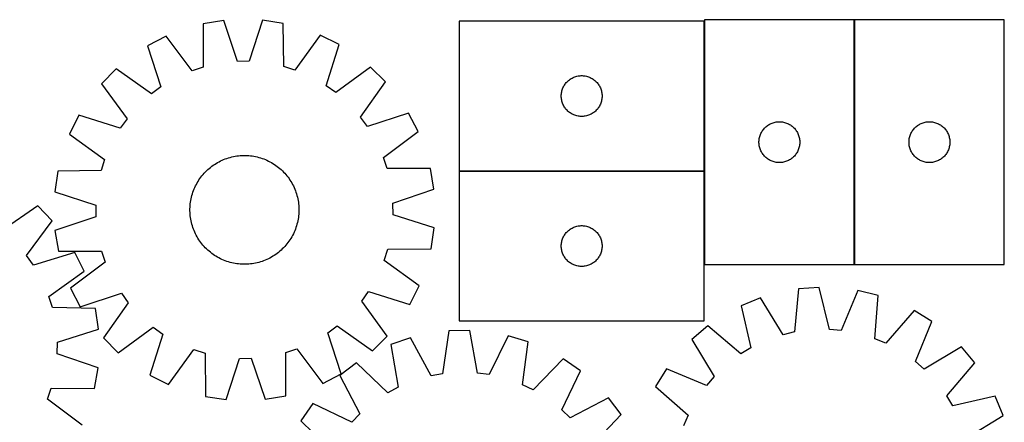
# Model space of a CAD drawing. Header units: millimetres. Extents: x 7 to 1493, y 7 to 2993.
# Tile 12 of 12: x 761 to 1484, y 2698 to 2993. Entities that reach past the tile are written whole.
import ezdxf

# ---------------------------------------------------------------- set-up
doc = ezdxf.new("R2010")
doc.units = ezdxf.units.MM
doc.layers.add('COMMON', color=5, linetype='CONTINUOUS', true_color=0x0000ff)
doc.layers.add('CUT', color=7, linetype='CONTINUOUS', true_color=0x000000)

msp = doc.modelspace()

# ---------------------------------------------------------------- linework, layer by layer
at = {"layer": 'COMMON'}
for p, q in [((1263.418369, 2992.370179), (1263.418369, 2882.370179)), ((1373.618371, 2813.482973), (1373.618371, 2993.482973)), ((1083.318369, 2882.270178), (1263.318369, 2882.270178)), ((1263.418369, 2882.170178), (1263.418369, 2813.482973))]:
    msp.add_line(p, q, dxfattribs=at)
at = {"layer": 'CUT'}
for p, q in [((910.420193, 2992.906478), (895.240504, 2990.394983)), ((895.240504, 2990.394983), (895.283982, 2958.63065)), ((920.609854, 2962.820841), (910.420193, 2992.906478)), ((938.958364, 2993.102995), (929.183995, 2962.879883)), ((954.1712, 2990.800786), (938.958364, 2993.102995)), ((954.565171, 2959.038867), (954.1712, 2990.800786)), ((1263.318369, 2992.370179), (1083.318369, 2992.370179)), ((1083.318369, 2992.370179), (1083.318369, 2882.370179)), ((1263.318369, 2882.370179), (1263.318369, 2992.370179)), ((1373.51837, 2993.482973), (1263.51837, 2993.482973)), ((1263.51837, 2993.482973), (1263.51837, 2813.482973)), ((1373.51837, 2813.482973), (1373.51837, 2993.482973)), ((1483.718371, 2993.482973), (1373.718371, 2993.482973)), ((1373.718371, 2993.482973), (1373.718371, 2813.482973)), ((1483.718371, 2813.482973), (1483.718371, 2993.482973)), ((868.159818, 2981.389305), (854.499171, 2974.30995)), ((887.147735, 2955.924942), (868.159818, 2981.389305)), ((981.373341, 2982.168905), (962.737908, 2956.445464)), ((995.130186, 2975.27835), (981.373341, 2982.168905)), ((854.499171, 2974.30995), (864.356239, 2944.113709)), ((985.689902, 2944.949225), (995.130186, 2975.27835)), ((895.283982, 2958.63065), (887.147735, 2955.924942)), ((929.183995, 2962.879883), (920.609854, 2962.820841)), ((962.737908, 2956.445464), (954.565171, 2959.038867)), ((1018.333561, 2958.663019), (992.661231, 2939.957238)), ((1029.2878, 2947.858613), (1018.333561, 2958.663019)), ((831.526815, 2957.376648), (820.722409, 2946.422409)), ((857.454318, 2939.026189), (831.526815, 2957.376648)), ((1165.596477, 2950.229899), (1166.268717, 2950.610361)), ((1166.268717, 2950.610361), (1166.959653, 2950.955713)), ((1166.959653, 2950.955713), (1167.66745, 2951.265039)), ((1167.66745, 2951.265039), (1168.390233, 2951.537518)), ((1168.390233, 2951.537518), (1169.126084, 2951.772427)), ((1169.126084, 2951.772427), (1169.873052, 2951.969145)), ((1169.873052, 2951.969145), (1170.629157, 2952.127148)), ((1170.629157, 2952.127148), (1171.392393, 2952.246019)), ((1171.392393, 2952.246019), (1172.160737, 2952.325442)), ((1172.160737, 2952.325442), (1172.93215, 2952.365206)), ((1172.93215, 2952.365206), (1173.704587, 2952.365206)), ((1173.704587, 2952.365206), (1174.476001, 2952.325442)), ((1174.476001, 2952.325442), (1175.244344, 2952.246019)), ((1175.244344, 2952.246019), (1176.00758, 2952.127148)), ((1176.00758, 2952.127148), (1176.763685, 2951.969145)), ((1176.763685, 2951.969145), (1177.510653, 2951.772427)), ((1177.510653, 2951.772427), (1178.246504, 2951.537518)), ((1178.246504, 2951.537518), (1178.969287, 2951.265039)), ((1178.969287, 2951.265039), (1179.677084, 2950.955713)), ((1179.677084, 2950.955713), (1180.36802, 2950.610361)), ((1180.36802, 2950.610361), (1181.040261, 2950.229899)), ((820.722409, 2946.422409), (839.42819, 2920.750079)), ((864.356239, 2944.113709), (857.454318, 2939.026189)), ((992.661231, 2939.957238), (985.689902, 2944.949225)), ((1010.937341, 2921.93111), (1029.2878, 2947.858613)), ((1159.282616, 2942.66146), (1159.573615, 2943.376988)), ((1159.573615, 2943.376988), (1159.901062, 2944.076586)), ((1159.901062, 2944.076586), (1160.26409, 2944.7584)), ((1160.26409, 2944.7584), (1160.661735, 2945.420622)), ((1160.661735, 2945.420622), (1161.092944, 2946.061496)), ((1161.092944, 2946.061496), (1161.556571, 2946.679321)), ((1161.556571, 2946.679321), (1162.05139, 2947.272461)), ((1162.05139, 2947.272461), (1162.576086, 2947.839341)), ((1162.576086, 2947.839341), (1163.129269, 2948.37846)), ((1163.129269, 2948.37846), (1163.709471, 2948.888386)), ((1163.709471, 2948.888386), (1164.315154, 2949.367768)), ((1164.315154, 2949.367768), (1164.944713, 2949.815334)), ((1164.944713, 2949.815334), (1165.596477, 2950.229899)), ((1181.040261, 2950.229899), (1181.692024, 2949.815334)), ((1181.692024, 2949.815334), (1182.321583, 2949.367768)), ((1182.321583, 2949.367768), (1182.927266, 2948.888386)), ((1182.927266, 2948.888386), (1183.507469, 2948.37846)), ((1183.507469, 2948.37846), (1184.060651, 2947.839341)), ((1184.060651, 2947.839341), (1184.585348, 2947.272461)), ((1184.585348, 2947.272461), (1185.080166, 2946.679321)), ((1185.080166, 2946.679321), (1185.543794, 2946.061496)), ((1185.543794, 2946.061496), (1185.975002, 2945.420622)), ((1185.975002, 2945.420622), (1186.372647, 2944.7584)), ((1186.372647, 2944.7584), (1186.735675, 2944.076586)), ((1186.735675, 2944.076586), (1187.063122, 2943.376988)), ((1187.063122, 2943.376988), (1187.354121, 2942.66146)), ((1158.318369, 2937.370179), (1158.338257, 2938.14236)), ((1158.338257, 2936.597998), (1158.318369, 2937.370179)), ((1158.338257, 2938.14236), (1158.39787, 2938.912494)), ((1158.39787, 2935.827864), (1158.338257, 2936.597998)), ((1158.39787, 2938.912494), (1158.49705, 2939.678538)), ((1158.49705, 2939.678538), (1158.635533, 2940.43846)), ((1158.635533, 2940.43846), (1158.812953, 2941.190246)), ((1158.812953, 2941.190246), (1159.028838, 2941.931902)), ((1159.028838, 2941.931902), (1159.282616, 2942.66146)), ((1187.354121, 2942.66146), (1187.607899, 2941.931902)), ((1187.607899, 2941.931902), (1187.823784, 2941.190246)), ((1187.823784, 2941.190246), (1188.001204, 2940.43846)), ((1188.001204, 2940.43846), (1188.139687, 2939.678538)), ((1188.139687, 2939.678538), (1188.238867, 2938.912494)), ((1188.238867, 2938.912494), (1188.29848, 2938.14236)), ((1188.29848, 2936.597998), (1188.238867, 2935.827864)), ((1188.29848, 2938.14236), (1188.318369, 2937.370179)), ((1188.318369, 2937.370179), (1188.29848, 2936.597998)), ((1158.49705, 2935.06182), (1158.39787, 2935.827864)), ((1158.635533, 2934.301898), (1158.49705, 2935.06182)), ((1158.812953, 2933.550112), (1158.635533, 2934.301898)), ((1159.028838, 2932.808457), (1158.812953, 2933.550112)), ((1159.282616, 2932.078898), (1159.028838, 2932.808457)), ((1159.573615, 2931.363371), (1159.282616, 2932.078898)), ((1159.901062, 2930.663772), (1159.573615, 2931.363371)), ((1160.26409, 2929.981958), (1159.901062, 2930.663772)), ((1160.661735, 2929.319736), (1160.26409, 2929.981958)), ((1161.092944, 2928.678863), (1160.661735, 2929.319736)), ((1185.975002, 2929.319736), (1185.543794, 2928.678863)), ((1186.372647, 2929.981958), (1185.975002, 2929.319736)), ((1186.735675, 2930.663772), (1186.372647, 2929.981958)), ((1187.063122, 2931.363371), (1186.735675, 2930.663772)), ((1187.354121, 2932.078898), (1187.063122, 2931.363371)), ((1187.607899, 2932.808457), (1187.354121, 2932.078898)), ((1187.823784, 2933.550112), (1187.607899, 2932.808457)), ((1188.001204, 2934.301898), (1187.823784, 2933.550112)), ((1188.139687, 2935.06182), (1188.001204, 2934.301898)), ((1188.238867, 2935.827864), (1188.139687, 2935.06182)), ((804.107078, 2923.219034), (797.216523, 2909.462189)), ((834.436203, 2913.77875), (804.107078, 2923.219034)), ((1016.024861, 2915.029189), (1010.937341, 2921.93111)), ((1046.221101, 2924.886257), (1016.024861, 2915.029189)), ((1053.300456, 2911.22561), (1046.221101, 2924.886257)), ((1161.556571, 2928.061037), (1161.092944, 2928.678863)), ((1162.05139, 2927.467897), (1161.556571, 2928.061037)), ((1162.576086, 2926.901017), (1162.05139, 2927.467897)), ((1163.129269, 2926.361899), (1162.576086, 2926.901017)), ((1163.709471, 2925.851972), (1163.129269, 2926.361899)), ((1164.315154, 2925.37259), (1163.709471, 2925.851972)), ((1164.944713, 2924.925024), (1164.315154, 2925.37259)), ((1165.596477, 2924.51046), (1164.944713, 2924.925024)), ((1166.268717, 2924.129997), (1165.596477, 2924.51046)), ((1166.959653, 2923.784645), (1166.268717, 2924.129997)), ((1167.66745, 2923.47532), (1166.959653, 2923.784645)), ((1168.390233, 2923.202841), (1167.66745, 2923.47532)), ((1169.126084, 2922.967931), (1168.390233, 2923.202841)), ((1169.873052, 2922.771214), (1169.126084, 2922.967931)), ((1170.629157, 2922.61321), (1169.873052, 2922.771214)), ((1171.392393, 2922.494339), (1170.629157, 2922.61321)), ((1172.160737, 2922.414916), (1171.392393, 2922.494339)), ((1172.93215, 2922.375152), (1172.160737, 2922.414916)), ((1173.704587, 2922.375152), (1172.93215, 2922.375152)), ((1174.476001, 2922.414916), (1173.704587, 2922.375152)), ((1175.244344, 2922.494339), (1174.476001, 2922.414916)), ((1176.00758, 2922.61321), (1175.244344, 2922.494339)), ((1176.763685, 2922.771214), (1176.00758, 2922.61321)), ((1177.510653, 2922.967931), (1176.763685, 2922.771214)), ((1178.246504, 2923.202841), (1177.510653, 2922.967931)), ((1178.969287, 2923.47532), (1178.246504, 2923.202841)), ((1179.677084, 2923.784645), (1178.969287, 2923.47532)), ((1180.36802, 2924.129997), (1179.677084, 2923.784645)), ((1181.040261, 2924.51046), (1180.36802, 2924.129997)), ((1181.692024, 2924.925024), (1181.040261, 2924.51046)), ((1182.321583, 2925.37259), (1181.692024, 2924.925024)), ((1182.927266, 2925.851972), (1182.321583, 2925.37259)), ((1183.507469, 2926.361899), (1182.927266, 2925.851972)), ((1184.060651, 2926.901017), (1183.507469, 2926.361899)), ((1184.585348, 2927.467897), (1184.060651, 2926.901017)), ((1185.080166, 2928.061037), (1184.585348, 2927.467897)), ((1185.543794, 2928.678863), (1185.080166, 2928.061037)), ((839.42819, 2920.750079), (834.436203, 2913.77875)), ((1308.049207, 2914.225256), (1308.616088, 2914.749952)), ((1308.616088, 2914.749952), (1309.209227, 2915.24477)), ((1309.209227, 2915.24477), (1309.827053, 2915.708398)), ((1309.827053, 2915.708398), (1310.467927, 2916.139607)), ((1310.467927, 2916.139607), (1311.130149, 2916.537252)), ((1311.130149, 2916.537252), (1311.811963, 2916.900279)), ((1311.811963, 2916.900279), (1312.511561, 2917.227727)), ((1312.511561, 2917.227727), (1313.227088, 2917.518725)), ((1313.227088, 2917.518725), (1313.956647, 2917.772504)), ((1313.956647, 2917.772504), (1314.698303, 2917.988389)), ((1314.698303, 2917.988389), (1315.450089, 2918.165808)), ((1315.450089, 2918.165808), (1316.210011, 2918.304292)), ((1316.210011, 2918.304292), (1316.976055, 2918.403471)), ((1316.976055, 2918.403471), (1317.746188, 2918.463085)), ((1317.746188, 2918.463085), (1318.51837, 2918.482973)), ((1318.51837, 2918.482973), (1319.290551, 2918.463085)), ((1319.290551, 2918.463085), (1320.060685, 2918.403471)), ((1320.060685, 2918.403471), (1320.826728, 2918.304292)), ((1320.826728, 2918.304292), (1321.586651, 2918.165808)), ((1321.586651, 2918.165808), (1322.338436, 2917.988389)), ((1322.338436, 2917.988389), (1323.080092, 2917.772504)), ((1323.080092, 2917.772504), (1323.809651, 2917.518725)), ((1323.809651, 2917.518725), (1324.525178, 2917.227727)), ((1324.525178, 2917.227727), (1325.224776, 2916.900279)), ((1325.224776, 2916.900279), (1325.906591, 2916.537252)), ((1325.906591, 2916.537252), (1326.568813, 2916.139607)), ((1326.568813, 2916.139607), (1327.209686, 2915.708398)), ((1327.209686, 2915.708398), (1327.827512, 2915.24477)), ((1327.827512, 2915.24477), (1328.420651, 2914.749952)), ((1328.420651, 2914.749952), (1328.987532, 2914.225256)), ((1418.249208, 2914.225256), (1418.816089, 2914.749952)), ((1418.816089, 2914.749952), (1419.409228, 2915.24477)), ((1419.409228, 2915.24477), (1420.027054, 2915.708398)), ((1420.027054, 2915.708398), (1420.667928, 2916.139607)), ((1420.667928, 2916.139607), (1421.33015, 2916.537252)), ((1421.33015, 2916.537252), (1422.011964, 2916.900279)), ((1422.011964, 2916.900279), (1422.711562, 2917.227727)), ((1422.711562, 2917.227727), (1423.427089, 2917.518725)), ((1423.427089, 2917.518725), (1424.156648, 2917.772504)), ((1424.156648, 2917.772504), (1424.898304, 2917.988389)), ((1424.898304, 2917.988389), (1425.65009, 2918.165808)), ((1425.65009, 2918.165808), (1426.410012, 2918.304292)), ((1426.410012, 2918.304292), (1427.176056, 2918.403471)), ((1427.176056, 2918.403471), (1427.946189, 2918.463085)), ((1427.946189, 2918.463085), (1428.718371, 2918.482973)), ((1428.718371, 2918.482973), (1429.490552, 2918.463085)), ((1429.490552, 2918.463085), (1430.260686, 2918.403471)), ((1430.260686, 2918.403471), (1431.026729, 2918.304292)), ((1431.026729, 2918.304292), (1431.786652, 2918.165808)), ((1431.786652, 2918.165808), (1432.538437, 2917.988389)), ((1432.538437, 2917.988389), (1433.280093, 2917.772504)), ((1433.280093, 2917.772504), (1434.009652, 2917.518725)), ((1434.009652, 2917.518725), (1434.725179, 2917.227727)), ((1434.725179, 2917.227727), (1435.424777, 2916.900279)), ((1435.424777, 2916.900279), (1436.106592, 2916.537252)), ((1436.106592, 2916.537252), (1436.768814, 2916.139607)), ((1436.768814, 2916.139607), (1437.409687, 2915.708398)), ((1437.409687, 2915.708398), (1438.027513, 2915.24477)), ((1438.027513, 2915.24477), (1438.620652, 2914.749952)), ((1438.620652, 2914.749952), (1439.187533, 2914.225256)), ((797.216523, 2909.462189), (822.939964, 2890.826756)), ((1027.836094, 2892.237693), (1053.300456, 2911.22561)), ((1303.919404, 2906.928289), (1304.116121, 2907.675258)), ((1304.116121, 2907.675258), (1304.351031, 2908.411109)), ((1304.351031, 2908.411109), (1304.62351, 2909.133892)), ((1304.62351, 2909.133892), (1304.932836, 2909.841689)), ((1304.932836, 2909.841689), (1305.278188, 2910.532624)), ((1305.278188, 2910.532624), (1305.65865, 2911.204865)), ((1305.65865, 2911.204865), (1306.073214, 2911.856629)), ((1306.073214, 2911.856629), (1306.520781, 2912.486187)), ((1306.520781, 2912.486187), (1307.000163, 2913.091871)), ((1307.000163, 2913.091871), (1307.510089, 2913.672073)), ((1307.510089, 2913.672073), (1308.049207, 2914.225256)), ((1328.987532, 2914.225256), (1329.52665, 2913.672073)), ((1329.52665, 2913.672073), (1330.036576, 2913.091871)), ((1330.036576, 2913.091871), (1330.515958, 2912.486187)), ((1330.515958, 2912.486187), (1330.963525, 2911.856629)), ((1330.963525, 2911.856629), (1331.378089, 2911.204865)), ((1331.378089, 2911.204865), (1331.758552, 2910.532624)), ((1331.758552, 2910.532624), (1332.103904, 2909.841689)), ((1332.103904, 2909.841689), (1332.413229, 2909.133892)), ((1332.413229, 2909.133892), (1332.685708, 2908.411109)), ((1332.685708, 2908.411109), (1332.920618, 2907.675258)), ((1332.920618, 2907.675258), (1333.117335, 2906.928289)), ((1414.119405, 2906.928289), (1414.316122, 2907.675258)), ((1414.316122, 2907.675258), (1414.551032, 2908.411109)), ((1414.551032, 2908.411109), (1414.823511, 2909.133892)), ((1414.823511, 2909.133892), (1415.132837, 2909.841689)), ((1415.132837, 2909.841689), (1415.478189, 2910.532624)), ((1415.478189, 2910.532624), (1415.858651, 2911.204865)), ((1415.858651, 2911.204865), (1416.273215, 2911.856629)), ((1416.273215, 2911.856629), (1416.720782, 2912.486187)), ((1416.720782, 2912.486187), (1417.200164, 2913.091871)), ((1417.200164, 2913.091871), (1417.71009, 2913.672073)), ((1417.71009, 2913.672073), (1418.249208, 2914.225256)), ((1439.187533, 2914.225256), (1439.726651, 2913.672073)), ((1439.726651, 2913.672073), (1440.236577, 2913.091871)), ((1440.236577, 2913.091871), (1440.715959, 2912.486187)), ((1440.715959, 2912.486187), (1441.163526, 2911.856629)), ((1441.163526, 2911.856629), (1441.57809, 2911.204865)), ((1441.57809, 2911.204865), (1441.958553, 2910.532624)), ((1441.958553, 2910.532624), (1442.303905, 2909.841689)), ((1442.303905, 2909.841689), (1442.61323, 2909.133892)), ((1442.61323, 2909.133892), (1442.885709, 2908.411109)), ((1442.885709, 2908.411109), (1443.120619, 2907.675258)), ((1443.120619, 2907.675258), (1443.317336, 2906.928289)), ((1303.523343, 2903.869192), (1303.563107, 2904.640605)), ((1303.523343, 2903.096754), (1303.523343, 2903.869192)), ((1303.563107, 2902.325341), (1303.523343, 2903.096754)), ((1303.563107, 2904.640605), (1303.642529, 2905.408949)), ((1303.642529, 2901.556998), (1303.563107, 2902.325341)), ((1303.642529, 2905.408949), (1303.7614, 2906.172185)), ((1303.7614, 2900.793762), (1303.642529, 2901.556998)), ((1303.7614, 2906.172185), (1303.919404, 2906.928289)), ((1303.919404, 2900.037657), (1303.7614, 2900.793762)), ((1304.116121, 2899.290689), (1303.919404, 2900.037657)), ((1333.117335, 2900.037657), (1332.920618, 2899.290689)), ((1333.117335, 2906.928289), (1333.275339, 2906.172185)), ((1333.275339, 2900.793762), (1333.117335, 2900.037657)), ((1333.275339, 2906.172185), (1333.39421, 2905.408949)), ((1333.39421, 2901.556998), (1333.275339, 2900.793762)), ((1333.39421, 2905.408949), (1333.473632, 2904.640605)), ((1333.473632, 2902.325341), (1333.39421, 2901.556998)), ((1333.473632, 2904.640605), (1333.513397, 2903.869192)), ((1333.513397, 2903.096754), (1333.473632, 2902.325341)), ((1333.513397, 2903.869192), (1333.513397, 2903.096754)), ((1413.723344, 2903.869192), (1413.763108, 2904.640605)), ((1413.723344, 2903.096754), (1413.723344, 2903.869192)), ((1413.763108, 2902.325341), (1413.723344, 2903.096754)), ((1413.763108, 2904.640605), (1413.84253, 2905.408949)), ((1413.84253, 2901.556998), (1413.763108, 2902.325341)), ((1413.84253, 2905.408949), (1413.961401, 2906.172185)), ((1413.961401, 2900.793762), (1413.84253, 2901.556998)), ((1413.961401, 2906.172185), (1414.119405, 2906.928289)), ((1414.119405, 2900.037657), (1413.961401, 2900.793762)), ((1414.316122, 2899.290689), (1414.119405, 2900.037657)), ((1443.317336, 2900.037657), (1443.120619, 2899.290689)), ((1443.317336, 2906.928289), (1443.47534, 2906.172185)), ((1443.47534, 2900.793762), (1443.317336, 2900.037657)), ((1443.47534, 2906.172185), (1443.594211, 2905.408949)), ((1443.594211, 2901.556998), (1443.47534, 2900.793762)), ((1443.594211, 2905.408949), (1443.673633, 2904.640605)), ((1443.673633, 2902.325341), (1443.594211, 2901.556998)), ((1443.673633, 2904.640605), (1443.713398, 2903.869192)), ((1443.713398, 2903.096754), (1443.673633, 2902.325341)), ((1443.713398, 2903.869192), (1443.713398, 2903.096754)), ((915.13072, 2892.329634), (916.348129, 2892.640956)), ((916.348129, 2892.640956), (917.574717, 2892.913884)), ((917.574717, 2892.913884), (918.809272, 2893.14815)), ((918.809272, 2893.14815), (920.050576, 2893.343521)), ((920.050576, 2893.343521), (921.297405, 2893.499807)), ((921.297405, 2893.499807), (922.548528, 2893.616851)), ((922.548528, 2893.616851), (923.802709, 2893.694538)), ((923.802709, 2893.694538), (925.058712, 2893.732793)), ((925.058712, 2893.732793), (926.315297, 2893.731577)), ((926.315297, 2893.731577), (927.571223, 2893.69089)), ((927.571223, 2893.69089), (928.825252, 2893.610775)), ((928.825252, 2893.610775), (930.076146, 2893.491309)), ((930.076146, 2893.491309), (931.32267, 2893.33261)), ((931.32267, 2893.33261), (932.563594, 2893.134836)), ((932.563594, 2893.134836), (933.797693, 2892.89818)), ((933.797693, 2892.89818), (935.02375, 2892.622878)), ((935.02375, 2892.622878), (936.240554, 2892.3092)), ((1304.351031, 2898.554837), (1304.116121, 2899.290689)), ((1304.62351, 2897.832055), (1304.351031, 2898.554837)), ((1304.932836, 2897.124257), (1304.62351, 2897.832055)), ((1305.278188, 2896.433322), (1304.932836, 2897.124257)), ((1305.65865, 2895.761081), (1305.278188, 2896.433322)), ((1306.073214, 2895.109317), (1305.65865, 2895.761081)), ((1306.520781, 2894.479759), (1306.073214, 2895.109317)), ((1307.000163, 2893.874075), (1306.520781, 2894.479759)), ((1307.510089, 2893.293873), (1307.000163, 2893.874075)), ((1308.049207, 2892.74069), (1307.510089, 2893.293873)), ((1308.616088, 2892.215994), (1308.049207, 2892.74069)), ((1328.987532, 2892.74069), (1328.420651, 2892.215994)), ((1329.52665, 2893.293873), (1328.987532, 2892.74069)), ((1330.036576, 2893.874075), (1329.52665, 2893.293873)), ((1330.515958, 2894.479759), (1330.036576, 2893.874075)), ((1330.963525, 2895.109317), (1330.515958, 2894.479759)), ((1331.378089, 2895.761081), (1330.963525, 2895.109317)), ((1331.758552, 2896.433322), (1331.378089, 2895.761081)), ((1332.103904, 2897.124257), (1331.758552, 2896.433322)), ((1332.413229, 2897.832055), (1332.103904, 2897.124257)), ((1332.685708, 2898.554837), (1332.413229, 2897.832055)), ((1332.920618, 2899.290689), (1332.685708, 2898.554837)), ((1414.551032, 2898.554837), (1414.316122, 2899.290689)), ((1414.823511, 2897.832055), (1414.551032, 2898.554837)), ((1415.132837, 2897.124257), (1414.823511, 2897.832055)), ((1415.478189, 2896.433322), (1415.132837, 2897.124257)), ((1415.858651, 2895.761081), (1415.478189, 2896.433322)), ((1416.273215, 2895.109317), (1415.858651, 2895.761081)), ((1416.720782, 2894.479759), (1416.273215, 2895.109317)), ((1417.200164, 2893.874075), (1416.720782, 2894.479759)), ((1417.71009, 2893.293873), (1417.200164, 2893.874075)), ((1418.249208, 2892.74069), (1417.71009, 2893.293873)), ((1418.816089, 2892.215994), (1418.249208, 2892.74069)), ((1439.187533, 2892.74069), (1438.620652, 2892.215994)), ((1439.726651, 2893.293873), (1439.187533, 2892.74069)), ((1440.236577, 2893.874075), (1439.726651, 2893.293873)), ((1440.715959, 2894.479759), (1440.236577, 2893.874075)), ((1441.163526, 2895.109317), (1440.715959, 2894.479759)), ((1441.57809, 2895.761081), (1441.163526, 2895.109317)), ((1441.958553, 2896.433322), (1441.57809, 2895.761081)), ((1442.303905, 2897.124257), (1441.958553, 2896.433322)), ((1442.61323, 2897.832055), (1442.303905, 2897.124257)), ((1442.885709, 2898.554837), (1442.61323, 2897.832055)), ((1443.120619, 2899.290689), (1442.885709, 2898.554837)), ((822.939964, 2890.826756), (820.346562, 2882.654019)), ((900.668813, 2884.978549), (901.662455, 2885.747757)), ((901.662455, 2885.747757), (902.679769, 2886.485375)), ((902.679769, 2886.485375), (903.719749, 2887.190675)), ((903.719749, 2887.190675), (904.781371, 2887.86296)), ((904.781371, 2887.86296), (905.863585, 2888.501566)), ((905.863585, 2888.501566), (906.965325, 2889.105865)), ((906.965325, 2889.105865), (908.085502, 2889.675258)), ((908.085502, 2889.675258), (909.223012, 2890.209186)), ((909.223012, 2890.209186), (910.376732, 2890.707119)), ((910.376732, 2890.707119), (911.545523, 2891.168568)), ((911.545523, 2891.168568), (912.728231, 2891.593077)), ((912.728231, 2891.593077), (913.92369, 2891.980226)), ((913.92369, 2891.980226), (915.13072, 2892.329634)), ((936.240554, 2892.3092), (937.446905, 2891.957456)), ((937.446905, 2891.957456), (938.641612, 2891.567993)), ((938.641612, 2891.567993), (939.823497, 2891.141196)), ((939.823497, 2891.141196), (940.991392, 2890.677485)), ((940.991392, 2890.677485), (942.144146, 2890.177319)), ((942.144146, 2890.177319), (943.28062, 2889.64119)), ((943.28062, 2889.64119), (944.399693, 2889.069629)), ((944.399693, 2889.069629), (945.50026, 2888.463199)), ((945.50026, 2888.463199), (946.581236, 2887.822498)), ((946.581236, 2887.822498), (947.641554, 2887.148159)), ((947.641554, 2887.148159), (948.680167, 2886.440848)), ((948.680167, 2886.440848), (949.696051, 2885.701262)), ((949.696051, 2885.701262), (950.688202, 2884.930131)), ((1030.541802, 2884.101446), (1027.836094, 2892.237693)), ((1309.209227, 2891.721176), (1308.616088, 2892.215994)), ((1309.827053, 2891.257548), (1309.209227, 2891.721176)), ((1310.467927, 2890.82634), (1309.827053, 2891.257548)), ((1311.130149, 2890.428695), (1310.467927, 2890.82634)), ((1311.811963, 2890.065667), (1311.130149, 2890.428695)), ((1312.511561, 2889.73822), (1311.811963, 2890.065667)), ((1313.227088, 2889.447221), (1312.511561, 2889.73822)), ((1313.956647, 2889.193442), (1313.227088, 2889.447221)), ((1314.698303, 2888.977557), (1313.956647, 2889.193442)), ((1315.450089, 2888.800138), (1314.698303, 2888.977557)), ((1316.210011, 2888.661655), (1315.450089, 2888.800138)), ((1316.976055, 2888.562475), (1316.210011, 2888.661655)), ((1317.746188, 2888.502862), (1316.976055, 2888.562475)), ((1318.51837, 2888.482973), (1317.746188, 2888.502862)), ((1319.290551, 2888.502862), (1318.51837, 2888.482973)), ((1320.060685, 2888.562475), (1319.290551, 2888.502862)), ((1320.826728, 2888.661655), (1320.060685, 2888.562475)), ((1321.586651, 2888.800138), (1320.826728, 2888.661655)), ((1322.338436, 2888.977557), (1321.586651, 2888.800138)), ((1323.080092, 2889.193442), (1322.338436, 2888.977557)), ((1323.809651, 2889.447221), (1323.080092, 2889.193442)), ((1324.525178, 2889.73822), (1323.809651, 2889.447221)), ((1325.224776, 2890.065667), (1324.525178, 2889.73822)), ((1325.906591, 2890.428695), (1325.224776, 2890.065667)), ((1326.568813, 2890.82634), (1325.906591, 2890.428695)), ((1327.209686, 2891.257548), (1326.568813, 2890.82634)), ((1327.827512, 2891.721176), (1327.209686, 2891.257548)), ((1328.420651, 2892.215994), (1327.827512, 2891.721176)), ((1419.409228, 2891.721176), (1418.816089, 2892.215994)), ((1420.027054, 2891.257548), (1419.409228, 2891.721176)), ((1420.667928, 2890.82634), (1420.027054, 2891.257548)), ((1421.33015, 2890.428695), (1420.667928, 2890.82634)), ((1422.011964, 2890.065667), (1421.33015, 2890.428695)), ((1422.711562, 2889.73822), (1422.011964, 2890.065667)), ((1423.427089, 2889.447221), (1422.711562, 2889.73822)), ((1424.156648, 2889.193442), (1423.427089, 2889.447221)), ((1424.898304, 2888.977557), (1424.156648, 2889.193442)), ((1425.65009, 2888.800138), (1424.898304, 2888.977557)), ((1426.410012, 2888.661655), (1425.65009, 2888.800138)), ((1427.176056, 2888.562475), (1426.410012, 2888.661655)), ((1427.946189, 2888.502862), (1427.176056, 2888.562475)), ((1428.718371, 2888.482973), (1427.946189, 2888.502862)), ((1429.490552, 2888.502862), (1428.718371, 2888.482973)), ((1430.260686, 2888.562475), (1429.490552, 2888.502862)), ((1431.026729, 2888.661655), (1430.260686, 2888.562475)), ((1431.786652, 2888.800138), (1431.026729, 2888.661655)), ((1432.538437, 2888.977557), (1431.786652, 2888.800138)), ((1433.280093, 2889.193442), (1432.538437, 2888.977557)), ((1434.009652, 2889.447221), (1433.280093, 2889.193442)), ((1434.725179, 2889.73822), (1434.009652, 2889.447221)), ((1435.424777, 2890.065667), (1434.725179, 2889.73822)), ((1436.106592, 2890.428695), (1435.424777, 2890.065667)), ((1436.768814, 2890.82634), (1436.106592, 2890.428695)), ((1437.409687, 2891.257548), (1436.768814, 2890.82634)), ((1438.027513, 2891.721176), (1437.409687, 2891.257548)), ((1438.620652, 2892.215994), (1438.027513, 2891.721176)), ((788.584642, 2882.260048), (786.282434, 2867.047212)), ((820.346562, 2882.654019), (788.584642, 2882.260048)), ((893.684166, 2877.784899), (894.455297, 2878.77705)), ((894.455297, 2878.77705), (895.257212, 2879.74449)), ((895.257212, 2879.74449), (896.089119, 2880.686264)), ((896.089119, 2880.686264), (896.950197, 2881.601442)), ((896.950197, 2881.601442), (897.839597, 2882.489122)), ((897.839597, 2882.489122), (898.75644, 2883.348427)), ((898.75644, 2883.348427), (899.699823, 2884.178509)), ((899.699823, 2884.178509), (900.668813, 2884.978549)), ((950.688202, 2884.930131), (951.655642, 2884.128216)), ((951.655642, 2884.128216), (952.597416, 2883.296309)), ((952.597416, 2883.296309), (953.512594, 2882.435231)), ((953.512594, 2882.435231), (954.400274, 2881.545832)), ((954.400274, 2881.545832), (955.259579, 2880.628988)), ((955.259579, 2880.628988), (956.089661, 2879.685605)), ((956.089661, 2879.685605), (956.889701, 2878.716615)), ((956.889701, 2878.716615), (957.658909, 2877.722973)), ((1062.306135, 2884.144924), (1030.541802, 2884.101446)), ((1064.817629, 2868.965235), (1062.306135, 2884.144924)), ((1083.318369, 2882.370179), (1263.318369, 2882.370179)), ((1263.318369, 2882.170178), (1083.318369, 2882.170178)), ((1083.318369, 2882.170178), (1083.318369, 2772.170178)), ((1263.318369, 2772.170178), (1263.318369, 2882.170178)), ((889.20811, 2870.232994), (889.744238, 2871.369468)), ((889.744238, 2871.369468), (890.315799, 2872.488541)), ((890.315799, 2872.488541), (890.92223, 2873.589108)), ((890.92223, 2873.589108), (891.56293, 2874.670085)), ((891.56293, 2874.670085), (892.237269, 2875.730402)), ((892.237269, 2875.730402), (892.94458, 2876.769016)), ((892.94458, 2876.769016), (893.684166, 2877.784899)), ((957.658909, 2877.722973), (958.396527, 2876.705659)), ((958.396527, 2876.705659), (959.101827, 2875.665679)), ((959.101827, 2875.665679), (959.774111, 2874.604057)), ((959.774111, 2874.604057), (960.412718, 2873.521843)), ((960.412718, 2873.521843), (961.017017, 2872.420103)), ((961.017017, 2872.420103), (961.58641, 2871.299926)), ((961.58641, 2871.299926), (962.120338, 2870.162416)), ((786.282434, 2867.047212), (816.505545, 2857.272843)), ((886.76255, 2863.112598), (887.076228, 2864.329402)), ((887.076228, 2864.329402), (887.427972, 2865.535753)), ((887.427972, 2865.535753), (887.817435, 2866.730461)), ((887.817435, 2866.730461), (888.244233, 2867.912345)), ((888.244233, 2867.912345), (888.707943, 2869.08024)), ((888.707943, 2869.08024), (889.20811, 2870.232994)), ((962.120338, 2870.162416), (962.618271, 2869.008696)), ((962.618271, 2869.008696), (963.07972, 2867.839905)), ((963.07972, 2867.839905), (963.504228, 2866.657197)), ((963.504228, 2866.657197), (963.891378, 2865.461738)), ((963.891378, 2865.461738), (964.240786, 2864.254708)), ((964.240786, 2864.254708), (964.552107, 2863.037299)), ((1034.731993, 2858.775574), (1064.817629, 2868.965235)), ((773.809955, 2856.739039), (747.777062, 2838.538401)), ((784.551013, 2845.722677), (773.809955, 2856.739039)), ((816.505545, 2857.272843), (816.564587, 2848.698703)), ((885.694538, 2855.660072), (885.774653, 2856.9141)), ((885.774653, 2856.9141), (885.894119, 2858.164994)), ((885.894119, 2858.164994), (886.052818, 2859.411518)), ((886.052818, 2859.411518), (886.250592, 2860.652442)), ((886.250592, 2860.652442), (886.487248, 2861.886541)), ((886.487248, 2861.886541), (886.76255, 2863.112598)), ((964.552107, 2863.037299), (964.825036, 2861.810711)), ((964.825036, 2861.810711), (965.059302, 2860.576156)), ((965.059302, 2860.576156), (965.254673, 2859.334852)), ((965.254673, 2859.334852), (965.410958, 2858.088023)), ((965.410958, 2858.088023), (965.528003, 2856.836901)), ((965.528003, 2856.836901), (965.60569, 2855.582719)), ((1034.791035, 2850.201433), (1034.731993, 2858.775574)), ((885.652635, 2853.14756), (885.653852, 2854.404145)), ((885.69089, 2851.891557), (885.652635, 2853.14756)), ((885.653852, 2854.404145), (885.694538, 2855.660072)), ((885.768577, 2850.637376), (885.69089, 2851.891557)), ((885.885622, 2849.386253), (885.768577, 2850.637376)), ((886.041907, 2848.139425), (885.885622, 2849.386253)), ((965.402461, 2849.309282), (965.243762, 2848.062758)), ((965.521927, 2850.560176), (965.402461, 2849.309282)), ((965.602042, 2851.814205), (965.521927, 2850.560176)), ((965.642728, 2853.070131), (965.602042, 2851.814205)), ((965.60569, 2855.582719), (965.643945, 2854.326716)), ((965.643945, 2854.326716), (965.642728, 2853.070131)), ((1065.014146, 2840.427064), (1034.791035, 2850.201433)), ((765.697498, 2820.158644), (784.551013, 2845.722677)), ((816.564587, 2848.698703), (786.47895, 2838.509041)), ((886.237278, 2846.89812), (886.041907, 2848.139425)), ((886.471544, 2845.663565), (886.237278, 2846.89812)), ((886.744473, 2844.436977), (886.471544, 2845.663565)), ((887.055794, 2843.219568), (886.744473, 2844.436977)), ((887.405202, 2842.012538), (887.055794, 2843.219568)), ((887.792351, 2840.817079), (887.405202, 2842.012538)), ((963.868608, 2841.938523), (963.479145, 2840.743816)), ((964.220352, 2843.144874), (963.868608, 2841.938523)), ((964.53403, 2844.361678), (964.220352, 2843.144874)), ((964.809332, 2845.587735), (964.53403, 2844.361678)), ((965.045988, 2846.821835), (964.809332, 2845.587735)), ((965.243762, 2848.062758), (965.045988, 2846.821835)), ((1170.629157, 2841.927147), (1171.392393, 2842.046018)), ((1171.392393, 2842.046018), (1172.160737, 2842.125441)), ((1172.160737, 2842.125441), (1172.93215, 2842.165205)), ((1172.93215, 2842.165205), (1173.704587, 2842.165205)), ((1173.704587, 2842.165205), (1174.476001, 2842.125441)), ((1174.476001, 2842.125441), (1175.244344, 2842.046018)), ((1175.244344, 2842.046018), (1176.00758, 2841.927147)), ((786.47895, 2838.509041), (788.990445, 2823.329353)), ((888.21686, 2839.634371), (887.792351, 2840.817079)), ((888.678309, 2838.46558), (888.21686, 2839.634371)), ((889.176242, 2837.31186), (888.678309, 2838.46558)), ((889.71017, 2836.174351), (889.176242, 2837.31186)), ((890.279563, 2835.054173), (889.71017, 2836.174351)), ((890.883862, 2833.952434), (890.279563, 2835.054173)), ((960.980781, 2834.985736), (960.37435, 2833.885168)), ((961.552342, 2836.104809), (960.980781, 2834.985736)), ((962.08847, 2837.241283), (961.552342, 2836.104809)), ((962.588637, 2838.394036), (962.08847, 2837.241283)), ((963.052347, 2839.561931), (962.588637, 2838.394036)), ((963.479145, 2840.743816), (963.052347, 2839.561931)), ((1062.711938, 2825.214228), (1065.014146, 2840.427064)), ((1160.26409, 2834.558399), (1160.661735, 2835.220621)), ((1160.661735, 2835.220621), (1161.092944, 2835.861495)), ((1161.092944, 2835.861495), (1161.556571, 2836.47932)), ((1161.556571, 2836.47932), (1162.05139, 2837.07246)), ((1162.05139, 2837.07246), (1162.576086, 2837.63934)), ((1162.576086, 2837.63934), (1163.129269, 2838.178459)), ((1163.129269, 2838.178459), (1163.709471, 2838.688385)), ((1163.709471, 2838.688385), (1164.315154, 2839.167767)), ((1164.315154, 2839.167767), (1164.944713, 2839.615333)), ((1164.944713, 2839.615333), (1165.596477, 2840.029898)), ((1165.596477, 2840.029898), (1166.268717, 2840.41036)), ((1166.268717, 2840.41036), (1166.959653, 2840.755712)), ((1166.959653, 2840.755712), (1167.66745, 2841.065038)), ((1167.66745, 2841.065038), (1168.390233, 2841.337517)), ((1168.390233, 2841.337517), (1169.126084, 2841.572426)), ((1169.126084, 2841.572426), (1169.873052, 2841.769144)), ((1169.873052, 2841.769144), (1170.629157, 2841.927147)), ((1176.00758, 2841.927147), (1176.763685, 2841.769144)), ((1176.763685, 2841.769144), (1177.510653, 2841.572426)), ((1177.510653, 2841.572426), (1178.246504, 2841.337517)), ((1178.246504, 2841.337517), (1178.969287, 2841.065038)), ((1178.969287, 2841.065038), (1179.677084, 2840.755712)), ((1179.677084, 2840.755712), (1180.36802, 2840.41036)), ((1180.36802, 2840.41036), (1181.040261, 2840.029898)), ((1181.040261, 2840.029898), (1181.692024, 2839.615333)), ((1181.692024, 2839.615333), (1182.321583, 2839.167767)), ((1182.321583, 2839.167767), (1182.927266, 2838.688385)), ((1182.927266, 2838.688385), (1183.507469, 2838.178459)), ((1183.507469, 2838.178459), (1184.060651, 2837.63934)), ((1184.060651, 2837.63934), (1184.585348, 2837.07246)), ((1184.585348, 2837.07246), (1185.080166, 2836.47932)), ((1185.080166, 2836.47932), (1185.543794, 2835.861495)), ((1185.543794, 2835.861495), (1185.975002, 2835.220621)), ((1185.975002, 2835.220621), (1186.372647, 2834.558399)), ((891.522469, 2832.870219), (890.883862, 2833.952434)), ((892.194753, 2831.808598), (891.522469, 2832.870219)), ((892.900053, 2830.768617), (892.194753, 2831.808598)), ((893.637671, 2829.751304), (892.900053, 2830.768617)), ((894.406879, 2828.757661), (893.637671, 2829.751304)), ((895.206919, 2827.788671), (894.406879, 2828.757661)), ((896.037001, 2826.845288), (895.206919, 2827.788671)), ((956.039368, 2827.729786), (955.207461, 2826.788012)), ((956.841283, 2828.697226), (956.039368, 2827.729786)), ((957.612413, 2829.689377), (956.841283, 2828.697226)), ((958.352, 2830.705261), (957.612413, 2829.689377)), ((959.059311, 2831.743874), (958.352, 2830.705261)), ((959.73365, 2832.804192), (959.059311, 2831.743874)), ((960.37435, 2833.885168), (959.73365, 2832.804192)), ((1158.318369, 2827.170178), (1158.338257, 2827.942359)), ((1158.338257, 2827.942359), (1158.39787, 2828.712493)), ((1158.39787, 2828.712493), (1158.49705, 2829.478537)), ((1158.49705, 2829.478537), (1158.635533, 2830.238459)), ((1158.635533, 2830.238459), (1158.812953, 2830.990245)), ((1158.812953, 2830.990245), (1159.028838, 2831.731901)), ((1159.028838, 2831.731901), (1159.282616, 2832.461459)), ((1159.282616, 2832.461459), (1159.573615, 2833.176987)), ((1159.573615, 2833.176987), (1159.901062, 2833.876585)), ((1159.901062, 2833.876585), (1160.26409, 2834.558399)), ((1186.372647, 2834.558399), (1186.735675, 2833.876585)), ((1186.735675, 2833.876585), (1187.063122, 2833.176987)), ((1187.063122, 2833.176987), (1187.354121, 2832.461459)), ((1187.354121, 2832.461459), (1187.607899, 2831.731901)), ((1187.607899, 2831.731901), (1187.823784, 2830.990245)), ((1187.823784, 2830.990245), (1188.001204, 2830.238459)), ((1188.001204, 2830.238459), (1188.139687, 2829.478537)), ((1188.139687, 2829.478537), (1188.238867, 2828.712493)), ((1188.238867, 2828.712493), (1188.29848, 2827.942359)), ((1188.29848, 2827.942359), (1188.318369, 2827.170178)), ((801.03226, 2822.423872), (770.649201, 2813.158643)), ((788.990445, 2823.329353), (820.754778, 2823.37283)), ((807.843369, 2808.62752), (801.03226, 2822.423872)), ((820.754778, 2823.37283), (823.460486, 2815.236583)), ((896.896306, 2825.928445), (896.037001, 2826.845288)), ((897.783986, 2825.039045), (896.896306, 2825.928445)), ((898.699164, 2824.177967), (897.783986, 2825.039045)), ((899.640938, 2823.34606), (898.699164, 2824.177967)), ((900.608378, 2822.544145), (899.640938, 2823.34606)), ((901.600529, 2821.773015), (900.608378, 2822.544145)), ((902.616412, 2821.033429), (901.600529, 2821.773015)), ((903.655026, 2820.326117), (902.616412, 2821.033429)), ((904.715344, 2819.651778), (903.655026, 2820.326117)), ((947.576831, 2820.283602), (946.515209, 2819.611317)), ((948.616811, 2820.988901), (947.576831, 2820.283602)), ((949.634124, 2821.726519), (948.616811, 2820.988901)), ((950.627767, 2822.495727), (949.634124, 2821.726519)), ((951.596757, 2823.295768), (950.627767, 2822.495727)), ((952.54014, 2824.12585), (951.596757, 2823.295768)), ((953.456983, 2824.985154), (952.54014, 2824.12585)), ((954.346383, 2825.872834), (953.456983, 2824.985154)), ((955.207461, 2826.788012), (954.346383, 2825.872834)), ((1028.356616, 2816.64752), (1030.950018, 2824.820257)), ((1030.950018, 2824.820257), (1062.711938, 2825.214228)), ((1158.338257, 2826.397997), (1158.318369, 2827.170178)), ((1158.39787, 2825.627863), (1158.338257, 2826.397997)), ((1158.49705, 2824.861819), (1158.39787, 2825.627863)), ((1158.635533, 2824.101897), (1158.49705, 2824.861819)), ((1158.812953, 2823.350111), (1158.635533, 2824.101897)), ((1159.028838, 2822.608456), (1158.812953, 2823.350111)), ((1159.282616, 2821.878897), (1159.028838, 2822.608456)), ((1159.573615, 2821.16337), (1159.282616, 2821.878897)), ((1159.901062, 2820.463771), (1159.573615, 2821.16337)), ((1160.26409, 2819.781957), (1159.901062, 2820.463771)), ((1186.735675, 2820.463771), (1186.372647, 2819.781957)), ((1187.063122, 2821.16337), (1186.735675, 2820.463771)), ((1187.354121, 2821.878897), (1187.063122, 2821.16337)), ((1187.607899, 2822.608456), (1187.354121, 2821.878897)), ((1187.823784, 2823.350111), (1187.607899, 2822.608456)), ((1188.001204, 2824.101897), (1187.823784, 2823.350111)), ((1188.139687, 2824.861819), (1188.001204, 2824.101897)), ((1188.238867, 2825.627863), (1188.139687, 2824.861819)), ((1188.29848, 2826.397997), (1188.238867, 2825.627863)), ((1188.318369, 2827.170178), (1188.29848, 2826.397997)), ((770.649201, 2813.158643), (765.697498, 2820.158644)), ((823.460486, 2815.236583), (797.996124, 2796.248666)), ((905.79632, 2819.011078), (904.715344, 2819.651778)), ((906.896887, 2818.404647), (905.79632, 2819.011078)), ((908.01596, 2817.833086), (906.896887, 2818.404647)), ((909.152434, 2817.296958), (908.01596, 2817.833086)), ((910.305188, 2816.796791), (909.152434, 2817.296958)), ((911.473083, 2816.333081), (910.305188, 2816.796791)), ((912.654968, 2815.906283), (911.473083, 2816.333081)), ((913.849675, 2815.51682), (912.654968, 2815.906283)), ((915.056026, 2815.165076), (913.849675, 2815.51682)), ((916.27283, 2814.851398), (915.056026, 2815.165076)), ((917.498887, 2814.576096), (916.27283, 2814.851398)), ((918.732986, 2814.339441), (917.498887, 2814.576096)), ((919.97391, 2814.141666), (918.732986, 2814.339441)), ((921.220434, 2813.982967), (919.97391, 2814.141666)), ((922.471328, 2813.863501), (921.220434, 2813.982967)), ((923.725356, 2813.783386), (922.471328, 2813.863501)), ((924.981283, 2813.7427), (923.725356, 2813.783386)), ((926.237868, 2813.741483), (924.981283, 2813.7427)), ((927.493871, 2813.779738), (926.237868, 2813.741483)), ((928.748052, 2813.857426), (927.493871, 2813.779738)), ((929.999175, 2813.97447), (928.748052, 2813.857426)), ((931.246004, 2814.130755), (929.999175, 2813.97447)), ((932.487308, 2814.326127), (931.246004, 2814.130755)), ((933.721863, 2814.560392), (932.487308, 2814.326127)), ((934.948451, 2814.833321), (933.721863, 2814.560392)), ((936.16586, 2815.144642), (934.948451, 2814.833321)), ((937.37289, 2815.49405), (936.16586, 2815.144642)), ((938.568349, 2815.8812), (937.37289, 2815.49405)), ((939.751057, 2816.305708), (938.568349, 2815.8812)), ((940.919848, 2816.767157), (939.751057, 2816.305708)), ((942.073568, 2817.265091), (940.919848, 2816.767157)), ((943.211078, 2817.799018), (942.073568, 2817.265091)), ((944.331255, 2818.368412), (943.211078, 2817.799018)), ((945.432995, 2818.97271), (944.331255, 2818.368412)), ((946.515209, 2819.611317), (945.432995, 2818.97271)), ((1054.080057, 2798.012088), (1028.356616, 2816.64752)), ((1160.661735, 2819.119735), (1160.26409, 2819.781957)), ((1161.092944, 2818.478862), (1160.661735, 2819.119735)), ((1161.556571, 2817.861036), (1161.092944, 2818.478862)), ((1162.05139, 2817.267896), (1161.556571, 2817.861036)), ((1162.576086, 2816.701016), (1162.05139, 2817.267896)), ((1163.129269, 2816.161898), (1162.576086, 2816.701016)), ((1163.709471, 2815.651971), (1163.129269, 2816.161898)), ((1164.315154, 2815.172589), (1163.709471, 2815.651971)), ((1164.944713, 2814.725023), (1164.315154, 2815.172589)), ((1165.596477, 2814.310459), (1164.944713, 2814.725023)), ((1166.268717, 2813.929996), (1165.596477, 2814.310459)), ((1166.959653, 2813.584644), (1166.268717, 2813.929996)), ((1167.66745, 2813.275319), (1166.959653, 2813.584644)), ((1168.390233, 2813.00284), (1167.66745, 2813.275319)), ((1178.969287, 2813.275319), (1178.246504, 2813.00284)), ((1179.677084, 2813.584644), (1178.969287, 2813.275319)), ((1180.36802, 2813.929996), (1179.677084, 2813.584644)), ((1181.040261, 2814.310459), (1180.36802, 2813.929996)), ((1181.692024, 2814.725023), (1181.040261, 2814.310459)), ((1182.321583, 2815.172589), (1181.692024, 2814.725023)), ((1182.927266, 2815.651971), (1182.321583, 2815.172589)), ((1183.507469, 2816.161898), (1182.927266, 2815.651971)), ((1184.060651, 2816.701016), (1183.507469, 2816.161898)), ((1184.585348, 2817.267896), (1184.060651, 2816.701016)), ((1185.080166, 2817.861036), (1184.585348, 2817.267896)), ((1185.543794, 2818.478862), (1185.080166, 2817.861036)), ((1185.975002, 2819.119735), (1185.543794, 2818.478862)), ((1186.372647, 2819.781957), (1185.975002, 2819.119735)), ((1263.51837, 2813.482973), (1373.51837, 2813.482973)), ((1373.718371, 2813.482973), (1483.718371, 2813.482973)), ((782.012891, 2790.140736), (807.843369, 2808.62752)), ((1169.126084, 2812.76793), (1168.390233, 2813.00284)), ((1169.873052, 2812.571213), (1169.126084, 2812.76793)), ((1170.629157, 2812.413209), (1169.873052, 2812.571213)), ((1171.392393, 2812.294338), (1170.629157, 2812.413209)), ((1172.160737, 2812.214915), (1171.392393, 2812.294338)), ((1172.93215, 2812.175151), (1172.160737, 2812.214915)), ((1173.704587, 2812.175151), (1172.93215, 2812.175151)), ((1174.476001, 2812.214915), (1173.704587, 2812.175151)), ((1175.244344, 2812.294338), (1174.476001, 2812.214915)), ((1176.00758, 2812.413209), (1175.244344, 2812.294338)), ((1176.763685, 2812.571213), (1176.00758, 2812.413209)), ((1177.510653, 2812.76793), (1176.763685, 2812.571213)), ((1178.246504, 2813.00284), (1177.510653, 2812.76793)), ((797.996124, 2796.248666), (805.075479, 2782.588019)), ((805.075479, 2782.588019), (835.271719, 2792.445088)), ((835.271719, 2792.445088), (840.359239, 2785.543166)), ((1011.86839, 2786.724197), (1016.860377, 2793.695527)), ((1016.860377, 2793.695527), (1047.189502, 2784.255242)), ((1047.189502, 2784.255242), (1054.080057, 2798.012088)), ((1332.458202, 2795.641848), (1329.648072, 2764.002033)), ((1347.802129, 2796.779578), (1332.458202, 2795.641848)), ((1355.247962, 2765.900227), (1347.802129, 2796.779578)), ((1376.242574, 2794.411679), (1363.792741, 2765.188804)), ((1391.187094, 2790.75219), (1376.242574, 2794.411679)), ((784.559121, 2781.95318), (782.012891, 2790.140736)), ((840.359239, 2785.543166), (822.00878, 2759.615663)), ((1030.574171, 2761.051867), (1011.86839, 2786.724197)), ((1304.678011, 2789.105273), (1290.436646, 2783.281694)), ((1321.301663, 2762.038154), (1304.678011, 2789.105273)), ((1388.726257, 2759.083293), (1391.187094, 2790.75219)), ((816.318241, 2781.376054), (784.559121, 2781.95318)), ((818.532683, 2766.150195), (816.318241, 2781.376054)), ((1290.436646, 2783.281694), (1297.541295, 2752.322063)), ((1417.503843, 2779.711603), (1396.632984, 2755.766208)), ((1430.586082, 2771.613111), (1417.503843, 2779.711603)), ((1083.318369, 2772.170178), (1263.318369, 2772.170178)), ((1418.45946, 2742.254641), (1430.586082, 2771.613111)), ((788.253709, 2756.550276), (818.532683, 2766.150195)), ((832.963019, 2748.811257), (858.635349, 2767.517038)), ((865.606678, 2762.525051), (856.166394, 2732.195926)), ((858.635349, 2767.517038), (865.606678, 2762.525051)), ((986.940341, 2763.360567), (993.842262, 2768.448087)), ((996.797409, 2733.164327), (986.940341, 2763.360567)), ((993.842262, 2768.448087), (1019.769765, 2750.097628)), ((1075.75952, 2764.783116), (1071.21835, 2733.345042)), ((1091.142752, 2765.077603), (1075.75952, 2764.783116)), ((1096.883815, 2733.836365), (1091.142752, 2765.077603)), ((1266.036027, 2768.48049), (1254.291269, 2758.541113)), ((1290.21026, 2747.875121), (1266.036027, 2768.48049)), ((1329.648072, 2764.002033), (1321.301663, 2762.038154)), ((1363.792741, 2765.188804), (1355.247962, 2765.900227)), ((788.145223, 2747.976618), (788.253709, 2756.550276)), ((822.00878, 2759.615663), (832.963019, 2748.811257)), ((1019.769765, 2750.097628), (1030.574171, 2761.051867)), ((1047.662645, 2759.77997), (1033.123324, 2754.746216)), ((1062.776794, 2731.841873), (1047.662645, 2759.77997)), ((1119.410524, 2761.153466), (1105.376716, 2732.65738)), ((1134.131849, 2756.67986), (1119.410524, 2761.153466)), ((1129.937851, 2725.193591), (1134.131849, 2756.67986)), ((1254.291269, 2758.541113), (1270.615244, 2731.292212)), ((1396.632984, 2755.766208), (1388.726257, 2759.083293)), ((818.171599, 2737.613632), (788.145223, 2747.976618)), ((869.923239, 2725.305371), (888.558672, 2751.028812)), ((888.558672, 2751.028812), (896.731409, 2748.43541)), ((896.731409, 2748.43541), (897.12538, 2716.67349)), ((956.012598, 2748.843626), (964.148845, 2751.549334)), ((956.056076, 2717.079293), (956.012598, 2748.843626)), ((964.148845, 2751.549334), (983.136762, 2726.084972)), ((1033.123324, 2754.746216), (1038.519314, 2723.443532)), ((1297.541295, 2752.322063), (1290.21026, 2747.875121)), ((1452.203069, 2752.980567), (1424.954168, 2736.656593)), ((1462.142446, 2741.23581), (1452.203069, 2752.980567)), ((912.338216, 2714.371282), (922.112585, 2744.594393)), ((922.112585, 2744.594393), (930.686726, 2744.653436)), ((930.686726, 2744.653436), (940.876387, 2714.567799)), ((1007.947666, 2741.30553), (995.675465, 2732.025248)), ((1030.955422, 2719.40535), (1007.947666, 2741.30553)), ((1159.803473, 2744.212562), (1137.650753, 2721.447858)), ((1172.421864, 2735.40877), (1159.803473, 2744.212562)), ((1424.954168, 2736.656593), (1418.45946, 2742.254641)), ((1441.537077, 2717.061577), (1462.142446, 2741.23581)), ((815.572609, 2722.448679), (818.171599, 2737.613632)), ((1105.376716, 2732.65738), (1096.883815, 2733.836365)), ((1158.703343, 2706.759565), (1172.421864, 2735.40877)), ((1235.658725, 2736.924126), (1227.560233, 2723.841888)), ((1265.017196, 2724.797504), (1235.658725, 2736.924126)), ((856.166394, 2732.195926), (869.923239, 2725.305371)), ((983.136762, 2726.084972), (996.797409, 2733.164327)), ((995.675465, 2732.025248), (1010.480417, 2703.922079)), ((1071.21835, 2733.345042), (1062.776794, 2731.841873)), ((1270.615244, 2731.292212), (1265.017196, 2724.797504)), ((781.056473, 2714.554822), (783.809055, 2722.675331)), ((783.809055, 2722.675331), (815.572609, 2722.448679)), ((1038.519314, 2723.443532), (1030.955422, 2719.40535)), ((1137.650753, 2721.447858), (1129.937851, 2725.193591)), ((1227.560233, 2723.841888), (1251.505629, 2702.971028)), ((806.410915, 2695.420375), (781.056473, 2714.554822)), ((897.12538, 2716.67349), (912.338216, 2714.371282)), ((940.876387, 2714.567799), (956.056076, 2717.079293)), ((1192.984423, 2715.618697), (1164.881254, 2700.813744)), ((1202.264705, 2703.346496), (1192.984423, 2715.618697)), ((1445.984019, 2709.730542), (1441.537077, 2717.061577)), ((1476.943649, 2716.835191), (1445.984019, 2709.730542)), ((1482.767229, 2702.593826), (1476.943649, 2716.835191)), ((975.885391, 2711.462689), (967.081599, 2698.844298)), ((1004.534596, 2697.744168), (975.885391, 2711.462689)), ((1164.881254, 2700.813744), (1158.703343, 2706.759565)), ((967.081599, 2698.844298), (989.846303, 2676.691578)), ((1010.480417, 2703.922079), (1004.534596, 2697.744168)), ((1180.364525, 2680.338739), (1202.264705, 2703.346496)), ((1251.505629, 2702.971028), (1248.188544, 2695.064302)), ((1455.700109, 2685.970174), (1482.767229, 2702.593826))]:
    msp.add_line(p, q, dxfattribs=at)

doc.saveas('drawing.dxf')
